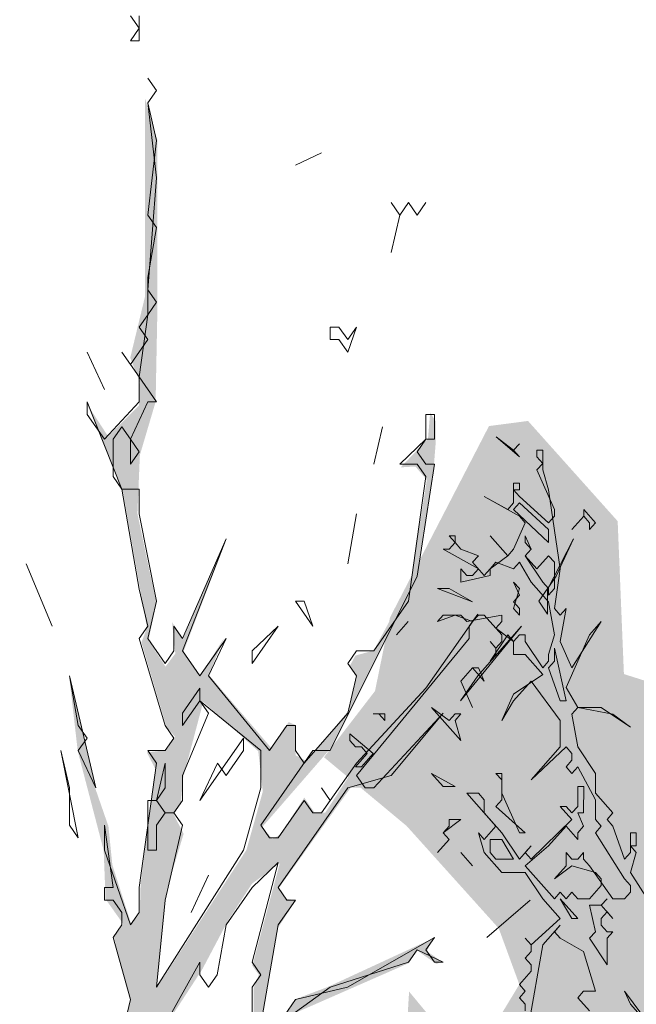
# Model space of a CAD drawing. Header units: metres. Extents: x -111 to -1, y -8 to 26.
# Tile 177 of 209: x -10.32 to -9.12, y 3.79 to 5.7. Entities that reach past the tile are written whole.
import ezdxf

# ---------------------------------------------------------------- set-up
doc = ezdxf.new("R2010")
doc.units = ezdxf.units.M
doc.header["$MEASUREMENT"] = 0
doc.layers.add('60 Pflanzen außen', color=7, linetype='Continuous')
doc.layers.add('94 Genehmigungsplanung Bemaßung', color=7, linetype='Continuous')
doc.styles.add('ERSTELLTER_STIL_2', font='arial.ttf')
doc.dimstyles.new('ERSTELLTER_STIL__1', dxfattribs={"dimtxt": 0.25, "dimasz": 0.19, "dimexe": 0.18, "dimexo": 0.1, "dimgap": 0, "dimtad": 1, "dimtih": 1, "dimtoh": 1, "dimzin": 0, "dimdsep": 46, "dimtxsty": 'ERSTELLTER_STIL_2', "dimblk": 'ARROWHEAD_6', "dimblk1": 'ARROWHEAD_6', "dimblk2": 'ARROWHEAD_6', "dimcen": 0.09, "dimclrd": 7, "dimclre": 7, "dimclrt": 7, "dimazin": 0, "dimtfac": 1, "dimtdec": 4, "dimtmove": 0, "dimatfit": 3, "dimfxl": 1, "dimtolj": 1, "dimtzin": 0, "dimarcsym": 0})

# ---------------------------------------------------------------- blocks, each defined once
blk = doc.blocks.new('Laubbäume 27[5]_1', base_point=(-10.1098, -0.2738))
at = {"layer": '60 Pflanzen außen', "linetype": 'Continuous', "lineweight": 0, "true_color": 0xffffff}
h = blk.add_hatch(color=7, dxfattribs=at)
h.paths.add_polyline_path([(-9.0295, 1.6462), (-9.0348, 1.6826), (-9.4713, 1.5329), (-9.5345, 1.5248), (-9.6817, 1.4763), (-9.6949, 1.5087), (-9.4819, 1.6786), (-9.445, 1.7231), (-9.3241, 1.7676), (-9.2767, 1.8323), (-9.1347, 1.9051), (-9.1268, 1.9496), (-9.2715, 1.8687), (-9.3556, 1.7838), (-9.4266, 1.7716), (-9.5266, 1.6786), (-9.6594, 1.6037), (-9.8053, 1.3792), (-10.0393, 1.2499), (-10.0823, 1.3463), (-10.0762, 1.4197), (-10.1393, 1.5896), (-10.1104, 1.6422), (-9.992, 1.6422), (-9.829, 1.6786), (-9.7659, 1.6867), (-9.6764, 1.711), (-9.7869, 1.7474), (-9.8658, 1.6908), (-10.0078, 1.6908), (-10.1367, 1.6584), (-10.2366, 1.7636), (-10.2313, 1.8526), (-10.1471, 1.889), (-10.1077, 2.0225), (-10.0814, 2.0508), (-9.9289, 1.9375), (-9.8737, 1.9295), (-9.8684, 1.9659), (-9.9289, 1.9659), (-10.0262, 2.0306), (-10.0472, 2.0953), (-9.9157, 2.1924), (-9.8026, 2.2207), (-9.7053, 2.33), (-9.7145, 2.3684), (-9.7842, 2.2612), (-9.892, 2.241), (-10.0656, 2.1277), (-10.1682, 2.1277), (-10.1857, 2.1616), (-10.1382, 2.2348), (-9.8364, 2.4176), (-9.7114, 2.4446), (-9.5777, 2.7649), (-9.4024, 2.8694), (-9.3104, 2.8963), (-9.4156, 2.8963), (-9.5909, 2.7783), (-9.7246, 2.4648), (-9.7618, 2.4615), (-9.7772, 2.4918), (-10.0906, 2.2963), (-10.1521, 2.2328), (-10.1661, 2.2543), (-10.0646, 2.4104), (-9.8847, 2.5899), (-9.8484, 2.5938), (-9.7275, 2.6951), (-9.672, 2.7358), (-9.813, 2.6667), (-9.8314, 2.6911), (-9.7927, 2.7398), (-9.6993, 2.8171), (-9.8121, 2.7466), (-9.8896, 2.6531), (-9.9283, 2.6884), (-10.0314, 2.6897), (-10.0287, 2.6708), (-9.9873, 2.664), (-9.9451, 2.6829), (-9.9213, 2.6464), (-9.9479, 2.6269), (-10.0697, 2.5294), (-10.1191, 2.5294), (-10.1369, 2.5508), (-10.1343, 2.5684), (-10.1039, 2.6152), (-10.1153, 2.6464), (-10.0849, 2.6933), (-10.1191, 2.746), (-10.1368, 2.8123), (-10.0387, 2.9277), (-9.9809, 2.909), (-9.9108, 2.9371), (-9.8987, 2.909), (-9.9048, 2.8902), (-9.8713, 2.8926), (-9.8971, 2.9581), (-9.9824, 2.9324), (-10.0189, 2.9886), (-9.9702, 3.1056), (-9.6818, 3.3175), (-9.6156, 3.4193), (-9.5897, 3.4193), (-9.6019, 3.4334), (-9.576, 3.4708), (-9.4771, 3.4896), (-9.3616, 3.5858), (-9.3705, 3.5996), (-9.3492, 3.6745), (-9.337, 3.7541), (-9.3614, 3.7588), (-9.372, 3.6768), (-9.3918, 3.5645), (-9.4908, 3.513), (-9.5151, 3.5106), (-9.5258, 3.4989), (-9.5456, 3.513), (-9.649, 3.4217), (-9.6643, 3.4521), (-9.6841, 3.3655), (-9.9702, 3.1314), (-10.0204, 3.1033), (-10.0356, 3.0986), (-10.0527, 3.1256), (-9.8739, 3.2665), (-9.851, 3.295), (-9.8493, 3.3194), (-10.0237, 3.1568), (-10.0351, 3.1744), (-10.0351, 3.2272), (-9.9347, 3.3668), (-9.8856, 3.601), (-9.8482, 3.6586), (-9.8693, 3.6776), (-9.783, 3.7765), (-9.5637, 3.8727), (-9.547, 3.8971), (-9.51, 3.8713), (-9.4985, 3.8754), (-9.5285, 3.8957), (-9.5153, 3.9214), (-9.7205, 3.8266), (-9.7834, 3.8029), (-9.8323, 3.7277), (-9.8491, 3.7562), (-9.8169, 3.9411), (-9.7821, 3.9946), (-9.8006, 3.9973), (-9.8155, 4.0177), (-9.6759, 4.2128), (-9.6252, 4.2128), (-9.4997, 4.3611), (-9.6557, 4.2187), (-9.6607, 4.2362), (-9.4476, 4.4957), (-9.44, 4.525), (-9.5339, 4.406), (-9.662, 4.2616), (-9.7254, 4.164), (-9.7457, 4.164), (-9.766, 4.1933), (-9.8129, 4.1211), (-9.8281, 4.1133), (-9.8472, 4.1367), (-9.7114, 4.2928), (-9.5855, 4.5489), (-9.5676, 4.5598), (-9.5517, 4.6021), (-9.5147, 4.8378), (-9.5115, 4.8785), (-9.5115, 4.9224), (-9.5221, 4.9386), (-9.5263, 4.8882), (-9.5792, 4.8329), (-9.5506, 4.8346), (-9.5285, 4.8085), (-9.5602, 4.6102), (-9.6315, 4.4782), (-9.667, 4.4684), (-9.6785, 4.4469), (-9.6658, 4.4294), (-9.681, 4.3611), (-9.7609, 4.2636), (-9.7825, 4.2753), (-9.7825, 4.3338), (-9.7964, 4.3396), (-9.8294, 4.2889), (-9.9511, 4.4314), (-9.9219, 4.5016), (-9.9676, 4.4294), (-10.0006, 4.4743), (-9.9156, 4.6967), (-10.0006, 4.5016), (-10.0221, 4.5328), (-10.0158, 4.4723), (-10.0348, 4.447), (-10.0678, 4.4977), (-10.0526, 4.5699), (-10.0893, 4.7435), (-10.0875, 4.7841), (-10.0845, 4.8567), (-10.054, 4.9597), (-10.0505, 5.1397), (-10.0505, 5.2779), (-10.0505, 5.4667), (-10.0746, 5.5476), (-10.0746, 5.3217), (-10.0746, 5.1633), (-10.1031, 5.0453), (-10.0845, 4.9972), (-10.086, 4.9527), (-10.1461, 4.893), (-10.1864, 4.955), (-10.1165, 4.7818), (-10.0708, 4.5219), (-10.0815, 4.4938), (-10.0328, 4.3299), (-10.0161, 4.3112), (-10.0328, 4.2854), (-10.0709, 4.2807), (-10.0541, 4.248), (-10.0831, 4.0256), (-10.0846, 3.9694), (-10.1013, 3.9483), (-10.1378, 4.063), (-10.1454, 4.1379), (-10.1698, 4.2082), (-10.2215, 4.4283), (-10.2048, 4.2831), (-10.1546, 4.0911), (-10.1515, 4.0115), (-10.1515, 3.9975), (-10.1165, 3.9483), (-10.1348, 3.9225), (-10.1029, 3.7985), (-10.1196, 3.7282), (-10.1029, 3.5339), (-10.1698, 3.4566), (-10.2033, 3.4168), (-10.2703, 3.4379), (-10.287, 3.4707), (-10.1516, 3.6533), (-10.1546, 3.7329), (-10.1729, 3.7282), (-10.1911, 3.6252), (-10.2353, 3.6931), (-10.2216, 3.5854), (-10.3007, 3.4988), (-10.4361, 3.7072), (-10.4544, 3.7493), (-10.4949, 3.9219), (-10.5407, 4.0683), (-10.5407, 4.1306), (-10.5407, 4.1807), (-10.5248, 4.2593), (-10.5204, 4.3013), (-10.5204, 4.4016), (-10.5363, 4.4056), (-10.5548, 4.1617), (-10.553, 4.1184), (-10.5111, 3.8937), (-10.5016, 3.8477), (-10.4072, 3.5831), (-10.4164, 3.5526), (-10.494, 3.6884), (-10.5837, 3.9039), (-10.6568, 4.0162), (-10.6697, 3.9753), (-10.5533, 3.7962), (-10.5381, 3.7329), (-10.5503, 3.7142), (-10.5069, 3.6849), (-10.4559, 3.6065), (-10.4073, 3.4169), (-10.4194, 3.3911), (-10.354, 3.2249), (-10.3332, 3.1047), (-10.3681, 3.051), (-10.3542, 3.0296), (-10.5038, 2.7467), (-10.5799, 2.8637), (-10.5469, 2.9067), (-10.4785, 2.9067), (-10.4594, 2.9398), (-10.5622, 3.0062), (-10.5748, 3.0276), (-10.5761, 2.9652), (-10.5888, 2.9398), (-10.623, 3.012), (-10.623, 3.0803), (-10.448, 3.2949), (-10.5862, 3.172), (-10.6281, 3.1232), (-10.727, 3.2754), (-10.7238, 3.2901), (-10.7764, 3.371), (-10.76, 3.3886), (-10.7917, 3.3906), (-10.9641, 3.6988), (-10.9451, 3.8237), (-10.9134, 3.9115), (-10.8918, 4.0169), (-10.9083, 3.9973), (-10.9324, 3.8764), (-10.9768, 3.851), (-11.0097, 3.9232), (-10.9945, 4.0032), (-10.9463, 4.1066), (-10.9121, 4.1593), (-10.8804, 4.1612), (-10.9121, 4.251), (-10.9057, 4.2959), (-10.9463, 4.2334), (-10.9349, 4.2139), (-10.9603, 4.1183), (-10.9808, 4.0922), (-10.9976, 4.0243), (-11.0151, 3.988), (-11.0782, 4.0852), (-11.0736, 4.1437), (-11.1786, 4.3052), (-11.1954, 4.3848), (-11.2045, 4.3778), (-11.2014, 4.345), (-11.2167, 4.2046), (-11.2258, 4.1929), (-11.1786, 4.0875), (-11.1786, 4.043), (-11.1962, 4.0208), (-11.2395, 4.0875), (-11.3156, 4.1437), (-11.2821, 4.0852), (-11.114, 3.9271), (-11.0295, 3.7972), (-11.0448, 3.7738), (-10.9793, 3.6731), (-10.958, 3.5537), (-10.9596, 3.5326), (-10.9793, 3.5022), (-11.1285, 3.7316), (-11.1452, 3.7316), (-11.063, 3.5818), (-10.8446, 3.2704), (-10.7551, 3.0254), (-10.7388, 3.0043), (-10.7642, 2.9832), (-10.7937, 2.9848), (-10.8233, 3.0076), (-10.8096, 2.9799), (-10.6712, 2.8807), (-10.6405, 2.8125), (-10.6395, 2.7848), (-10.6564, 2.7702), (-10.9819, 2.8678), (-11.0256, 2.8969), (-11.0728, 2.9391), (-11.1276, 2.911), (-10.8521, 2.7986), (-10.8461, 2.7658), (-10.7715, 2.7798), (-10.7547, 2.7634), (-10.7426, 2.7845), (-10.6102, 2.7423), (-10.5904, 2.7142), (-10.5904, 2.6581), (-10.6109, 2.6358), (-10.5493, 2.541), (-10.5372, 2.4099), (-10.452, 2.1828), (-10.452, 2.0821), (-10.4702, 2.068), (-10.7731, 2.0938), (-10.7731, 2.1126), (-10.7731, 2.1734), (-10.7974, 2.1828), (-10.7974, 2.1102), (-10.8134, 2.0795), (-10.8452, 2.0845), (-10.7952, 2.0076), (-10.8076, 1.994), (-10.5948, 1.7975), (-10.473, 1.7196), (-10.4576, 1.6937), (-10.4576, 1.6293), (-10.4415, 1.6541), (-10.4205, 1.6547), (-10.407, 1.6338), (-10.407, 1.5853), (-10.4164, 1.5714), (-10.4073, 1.5461), (-10.3397, 1.4421), (-10.3356, 1.3929), (-10.3038, 1.344), (-10.383, 1.2457), (-10.4221, 1.2464), (-10.4517, 1.292), (-10.4068, 1.3612), (-10.4068, 1.4642), (-10.4583, 1.3022), (-10.5826, 1.4934), (-10.6047, 1.4899), (-10.5202, 1.36), (-10.4548, 1.2195), (-10.4548, 1.1961), (-10.47, 1.1773), (-10.7089, 1.4372), (-10.54, 1.2125), (-10.5568, 1.1984), (-10.6892, 1.2429), (-10.8915, 1.4326), (-10.995, 1.5169), (-11.1274, 1.7768), (-11.2065, 1.943), (-11.2963, 2.0086), (-11.03, 1.5614), (-11.0437, 1.5356), (-11.1335, 1.5871), (-10.8282, 1.3657), (-10.8094, 1.3393), (-10.8259, 1.3184), (-10.7917, 1.3179), (-10.7401, 1.2451), (-10.4702, 1.1554), (-10.3968, 1.0425), (-10.3874, 1.0517), (-10.336, 0.9313), (-10.336, 0.8842), (-10.3391, 0.8616), (-10.3317, 0.8099), (-10.3214, 0.6138), (-10.338, 0.5424), (-10.3568, 0.2353), (-10.3391, 0.208), (-10.3728, -0.1778), (-10.3728, -0.2737), (-10.3593, -0.2502), (-10.322, -0.2502), (-10.3043, -0.2709), (-10.2713, -0.2272), (-10.2373, -0.2272), (-10.2214, -0.2516), (-10.204, -0.2248), (-10.1545, -0.2483), (-10.2237, 0.4934), (-10.1679, 0.907), (-10.1235, 1.0201), (-10.074, 1.0962), (-10.004, 1.1707), (-9.9552, 1.177), (-9.6212, 1.4439), (-9.4898, 1.5046)])
h.paths.add_polyline_path([(-9.8133, 4.0667), (-9.8666, 3.8677), (-9.8539, 3.8501), (-9.8641, 3.8247), (-9.8641, 3.7545), (-9.8996, 3.6999), (-9.8996, 3.6277), (-9.9491, 3.6277), (-10.0163, 3.6218), (-10.034, 3.6628), (-10.034, 3.7526), (-9.9636, 3.8608), (-9.9135, 3.9555), (-9.8672, 4.0267)], flags=0)
h.paths.add_polyline_path([(-9.878, 4.092), (-10.0524, 3.8238), (-10.0327, 4.014), (-9.9997, 4.1233), (-10.0188, 4.1603), (-10.0048, 4.1857), (-10.001, 4.2306), (-9.9617, 4.3789), (-9.8551, 4.2832), (-9.8463, 4.2052)], flags=0)
h.paths.add_polyline_path([(-9.8494, 2.6166), (-9.8845, 2.5918), (-9.8862, 2.591), (-10.0151, 2.4806), (-10.0323, 2.4972), (-9.9839, 2.5715), (-9.9245, 2.6393), (-9.8706, 2.6393)], flags=0)
h.paths.add_polyline_path([(-9.9712, 3.5572), (-10.037, 3.2847), (-10.0662, 3.2285), (-10.0699, 3.1471), (-10.0845, 3.1471), (-10.0881, 3.1976), (-10.1155, 3.2229), (-10.0169, 3.532)], flags=0)
h.paths.add_polyline_path([(-10.0886, 2.3958), (-10.1114, 2.4029), (-10.186, 2.2881), (-10.183, 2.3397), (-10.1343, 2.4895), (-10.0643, 2.4754)], flags=0)
h.paths.add_polyline_path([(-10.1297, 2.0868), (-10.1373, 2.0517), (-10.2013, 1.9182), (-10.2134, 2.0166), (-10.183, 2.1125)], flags=0)
h.paths.add_polyline_path([(-10.1712, 3.1258), (-10.1852, 3.1075), (-10.223, 3.1023), (-10.2706, 3.0781), (-10.2706, 3.1017), (-10.2867, 3.1265), (-10.2548, 3.1964), (-10.2378, 3.1801), (-10.1877, 3.3186)], flags=0)
h.paths.add_polyline_path([(-10.1975, 2.9816), (-10.2176, 2.8946), (-10.2623, 2.9634), (-10.2157, 3.0659), (-10.2066, 3.0266), (-10.2212, 3.0097)], flags=0)
h.paths.add_polyline_path([(-10.2372, 3.3484), (-10.2219, 3.3173), (-10.2586, 3.3107), (-10.3057, 3.2468), (-10.321, 3.179), (-10.321, 3.2261), (-10.3711, 3.3437), (-10.3564, 3.3616), (-10.3564, 3.4152), (-10.3723, 3.4397), (-10.39, 3.5789), (-10.3191, 3.4905), (-10.2867, 3.4396), (-10.2699, 3.4138), (-10.2213, 3.3691)], flags=0)
h.paths.add_polyline_path([(-10.4208, 1.7048), (-10.5045, 1.8032), (-10.627, 1.8512), (-10.6689, 1.9156), (-10.7739, 1.9952), (-10.7769, 2.0631), (-10.5828, 2.061), (-10.4505, 2.0212), (-10.3683, 1.8948), (-10.3835, 1.8714), (-10.3208, 1.7122), (-10.3208, 1.4872)], flags=0)
h.paths.add_polyline_path([(-10.3208, 3.0275), (-10.3391, 2.8615), (-10.3523, 2.831), (-10.323, 2.7678), (-10.3751, 2.7599), (-10.3854, 2.7373), (-10.4037, 2.7587), (-10.4213, 2.7633), (-10.4199, 2.8107), (-10.3887, 2.8587), (-10.3744, 2.8423), (-10.3575, 2.8389), (-10.3472, 2.8762), (-10.3689, 2.9095), (-10.3714, 2.9292), (-10.356, 2.9586)], flags=0)
h.paths.add_polyline_path([(-10.3384, 2.5686), (-10.3567, 2.5429), (-10.3354, 2.5242), (-10.3354, 2.4492), (-10.3772, 2.3849), (-10.3567, 2.3532), (-10.3354, 2.2104), (-10.3552, 2.18), (-10.3689, 2.2128), (-10.3886, 2.1847), (-10.3537, 2.1051), (-10.3719, 2.0887), (-10.4875, 2.4961), (-10.4738, 2.5288), (-10.4982, 2.6202), (-10.4693, 2.7302), (-10.3338, 2.6389)], flags=0)
h.paths.add_polyline_path([(-10.5559, 2.933), (-10.5565, 2.9556), (-10.5399, 2.9847), (-10.4892, 2.933)], flags=0)
h.paths.add_polyline_path([(-10.6921, 3.0065), (-10.7611, 3.1262), (-10.7413, 3.1262), (-10.7251, 3.151), (-10.7787, 3.1996), (-10.8733, 3.4841), (-10.7596, 3.2482), (-10.7082, 3.151), (-10.706, 3.1206), (-10.7222, 3.1002), (-10.6583, 3.0314), (-10.6584, 2.9117)], flags=0)
h.paths.add_polyline_path([(-10.9802, 3.7565), (-10.9929, 3.7592), (-10.9942, 3.7807), (-11.1102, 3.9592), (-11.1945, 4.1612), (-11.1742, 4.2821), (-11.0906, 4.1046), (-11.0804, 4.0656), (-11.0309, 3.9973), (-11.0273, 3.9493)], flags=0)
at = {"layer": '60 Pflanzen außen', "color": 8, "linetype": 'Continuous', "lineweight": 18}
for p, q in [((-10.1026, 5.7074), (-10.0858, 5.6833)), ((-10.0858, 5.6592), (-10.0858, 5.7074)), ((-10.0858, 5.6833), (-10.1026, 5.6592)), ((-10.1026, 5.6592), (-10.0858, 5.6592)), ((-10.0521, 5.5627), (-10.069, 5.5868)), ((-10.069, 5.5868), (-10.0521, 5.5627)), ((-10.069, 5.5386), (-10.0521, 5.5627)), ((-10.0521, 5.5627), (-10.069, 5.5386)), ((-10.069, 5.5386), (-10.0522, 5.4662)), ((-10.0522, 5.3939), (-10.069, 5.5386)), ((-10.0522, 5.4662), (-10.069, 5.3215)), ((-9.7323, 5.4421), (-9.7828, 5.418)), ((-9.7828, 5.418), (-9.7323, 5.4421)), ((-10.069, 5.1768), (-10.0522, 5.3939)), ((-9.5808, 5.3215), (-9.5977, 5.3456)), ((-9.5977, 5.3456), (-9.5808, 5.3215)), ((-9.564, 5.3456), (-9.5808, 5.3215)), ((-9.5808, 5.3215), (-9.564, 5.3456)), ((-9.564, 5.3456), (-9.5472, 5.3215)), ((-9.5472, 5.3215), (-9.564, 5.3456)), ((-9.5472, 5.3215), (-9.5303, 5.3456)), ((-9.5303, 5.3456), (-9.5472, 5.3215)), ((-10.069, 5.3215), (-10.0522, 5.2974)), ((-9.5808, 5.3215), (-9.5977, 5.2491)), ((-9.5977, 5.2491), (-9.5808, 5.3215)), ((-10.0522, 5.2974), (-10.069, 5.2009)), ((-10.069, 5.2009), (-10.069, 5.1286)), ((-10.0522, 5.1527), (-10.069, 5.1768)), ((-10.069, 5.1286), (-10.0522, 5.1527)), ((-10.069, 5.1286), (-10.0859, 5.1045)), ((-10.0859, 5.008), (-10.069, 5.1286)), ((-10.0859, 5.1045), (-10.069, 5.0803)), ((-9.6987, 5.1044), (-9.7155, 5.1044)), ((-9.7155, 5.1044), (-9.7155, 5.0803)), ((-9.6819, 5.0803), (-9.6987, 5.1044)), ((-9.6819, 5.0562), (-9.665, 5.1044)), ((-9.665, 5.1044), (-9.6819, 5.0803)), ((-10.069, 5.0803), (-10.1027, 5.0321)), ((-9.7155, 5.0803), (-9.6987, 5.0803)), ((-9.6987, 5.0803), (-9.6819, 5.0562)), ((-10.1869, 5.0562), (-10.1532, 4.9839)), ((-10.1532, 4.9839), (-10.1869, 5.0562)), ((-10.1027, 5.0321), (-10.1195, 5.0562)), ((-10.1195, 5.0562), (-10.0859, 5.008)), ((-10.0859, 5.008), (-10.0859, 4.9598)), ((-10.0522, 4.9598), (-10.0859, 5.008)), ((-10.1869, 4.9356), (-10.1869, 4.9598)), ((-10.1869, 4.9598), (-10.1196, 4.7909)), ((-10.0859, 4.9598), (-10.1532, 4.8874)), ((-10.1027, 4.8874), (-10.069, 4.9598)), ((-10.069, 4.9598), (-10.0522, 4.9598)), ((-10.1532, 4.8874), (-10.1869, 4.9356)), ((-9.5135, 4.9356), (-9.5304, 4.9356)), ((-9.5304, 4.9356), (-9.5304, 4.8873)), ((-9.5136, 4.8873), (-9.5135, 4.9356)), ((-10.1364, 4.8874), (-10.1195, 4.9115)), ((-10.1195, 4.9115), (-10.1027, 4.8874)), ((-9.6145, 4.9115), (-9.6314, 4.8391)), ((-9.6314, 4.8391), (-9.6145, 4.9115)), ((-10.1364, 4.8151), (-10.1364, 4.8874)), ((-10.1027, 4.8874), (-10.1027, 4.8392)), ((-10.0859, 4.8633), (-10.1027, 4.8874)), ((-9.5304, 4.8873), (-9.5809, 4.8391)), ((-9.5472, 4.8632), (-9.5304, 4.8873)), ((-9.5304, 4.8873), (-9.5136, 4.8873)), ((-10.1027, 4.8392), (-10.0859, 4.8633)), ((-9.5304, 4.8391), (-9.5472, 4.8632)), ((-9.5809, 4.8391), (-9.5472, 4.8391)), ((-9.5472, 4.6221), (-9.5136, 4.8391)), ((-9.5472, 4.8391), (-9.5304, 4.815)), ((-9.5136, 4.8391), (-9.5304, 4.8391)), ((-10.1196, 4.7909), (-10.1364, 4.8151)), ((-9.5304, 4.815), (-9.5641, 4.5738)), ((-10.1196, 4.7909), (-10.0859, 4.5968)), ((-10.0859, 4.7909), (-10.1196, 4.7909)), ((-10.0859, 4.7427), (-10.0859, 4.7909)), ((-10.0522, 4.5739), (-10.0859, 4.7427)), ((-9.6651, 4.7427), (-9.6819, 4.6462)), ((-9.6819, 4.6462), (-9.6651, 4.7427)), ((-10.0018, 4.4774), (-9.9176, 4.6944)), ((-9.9176, 4.6944), (-10.0017, 4.5015)), ((-9.2948, 4.5967), (-9.2442, 4.6944)), ((-9.2442, 4.6944), (-9.2779, 4.622)), ((-10.3047, 4.6462), (-10.2542, 4.5256)), ((-10.2542, 4.5256), (-10.3047, 4.6462)), ((-9.7156, 4.2844), (-9.5472, 4.6221)), ((-9.2779, 4.622), (-9.3116, 4.5738)), ((-10.0859, 4.5968), (-10.0691, 4.5256)), ((-9.2948, 4.5485), (-9.2948, 4.5967)), ((-10.0691, 4.5015), (-10.0522, 4.5739)), ((-9.7661, 4.5738), (-9.7829, 4.5738)), ((-9.7829, 4.5738), (-9.7493, 4.5256)), ((-9.7493, 4.5256), (-9.7661, 4.5738)), ((-9.5641, 4.5738), (-9.6314, 4.4774)), ((-9.3116, 4.5738), (-9.2948, 4.5485)), ((-9.4294, 4.5485), (-9.5304, 4.405)), ((-9.4463, 4.5256), (-9.4294, 4.5485)), ((-10.0691, 4.5256), (-10.0859, 4.5015)), ((-10.0017, 4.5015), (-10.0186, 4.5256)), ((-10.0186, 4.5256), (-10.0186, 4.4774)), ((-9.8671, 4.4533), (-9.8166, 4.5256)), ((-9.8166, 4.5256), (-9.8671, 4.4774)), ((-9.4631, 4.3809), (-9.3453, 4.5256)), ((-9.4463, 4.5015), (-9.4463, 4.5256)), ((-9.3453, 4.5256), (-9.4294, 4.4291)), ((-10.0859, 4.5015), (-10.0354, 4.3327)), ((-10.0354, 4.4533), (-10.0691, 4.5015)), ((-9.9176, 4.5015), (-9.9681, 4.4291)), ((-9.9513, 4.4291), (-9.9176, 4.5015)), ((-9.6651, 4.2362), (-9.4463, 4.5015)), ((-10.0186, 4.4774), (-10.0354, 4.4533)), ((-9.9681, 4.4291), (-10.0018, 4.4774)), ((-9.8671, 4.4774), (-9.8671, 4.4533)), ((-9.6651, 4.4774), (-9.6819, 4.4532)), ((-9.6314, 4.4774), (-9.6651, 4.4774)), ((-9.6819, 4.4532), (-9.6651, 4.4291)), ((-10.1701, 4.2121), (-10.2206, 4.4292)), ((-10.2206, 4.4292), (-10.2038, 4.3327)), ((-9.8334, 4.2844), (-9.9513, 4.4291)), ((-9.6651, 4.4291), (-9.6819, 4.3568)), ((-9.4294, 4.4291), (-9.4631, 4.3809)), ((-9.9681, 4.405), (-10.0018, 4.3568)), ((-9.9681, 4.3809), (-9.9681, 4.405)), ((-9.5304, 4.405), (-9.6651, 4.2603)), ((-10.0018, 4.3327), (-9.9681, 4.3809)), ((-9.9681, 4.3809), (-9.9513, 4.3568)), ((-9.8503, 4.2844), (-9.9681, 4.3809)), ((-9.9513, 4.3568), (-10.0018, 4.2362)), ((-10.0018, 4.3568), (-10.0018, 4.3327)), ((-9.6819, 4.3568), (-9.7661, 4.2603)), ((-9.4968, 4.3567), (-9.6314, 4.2121)), ((-9.5978, 4.2362), (-9.4968, 4.3567)), ((-10.2038, 4.3327), (-10.1869, 4.3086)), ((-10.0354, 4.3327), (-10.0186, 4.3086)), ((-9.7998, 4.3327), (-9.8334, 4.2844)), ((-9.7829, 4.3327), (-9.7998, 4.3327)), ((-9.7829, 4.2844), (-9.7829, 4.3327)), ((-10.1869, 4.3086), (-10.2038, 4.2845)), ((-10.0186, 4.3086), (-10.0354, 4.2844)), ((-9.9681, 4.188), (-9.8839, 4.3086)), ((-9.8839, 4.3086), (-9.8839, 4.2844)), ((-10.2038, 4.1156), (-10.2374, 4.2845)), ((-10.2374, 4.2845), (-10.2206, 4.2121)), ((-10.2038, 4.2845), (-10.1701, 4.2121)), ((-10.0354, 4.2844), (-10.0691, 4.2845)), ((-10.0691, 4.2845), (-10.0523, 4.2603)), ((-9.8839, 4.2844), (-9.9176, 4.2362)), ((-9.8503, 4.1397), (-9.7493, 4.2844)), ((-9.8503, 4.2121), (-9.8503, 4.2844)), ((-9.7661, 4.2603), (-9.7829, 4.2844)), ((-9.7493, 4.2844), (-9.7156, 4.2844)), ((-10.0523, 4.2603), (-10.086, 4.0192)), ((-10.0354, 4.2603), (-10.0523, 4.188)), ((-10.0354, 4.2121), (-10.0354, 4.2603)), ((-9.9344, 4.2603), (-9.9681, 4.188)), ((-9.9176, 4.2362), (-9.9344, 4.2603)), ((-9.6651, 4.2603), (-9.7156, 4.1879)), ((-10.0018, 4.2362), (-10.0018, 4.188)), ((-9.6819, 4.2121), (-9.5978, 4.2362)), ((-9.6483, 4.2121), (-9.6651, 4.2362)), ((-10.2206, 4.2121), (-10.2206, 4.1398)), ((-10.0523, 4.188), (-10.0354, 4.2121)), ((-9.884, 4.0915), (-9.8503, 4.2121)), ((-9.8166, 4.0191), (-9.6819, 4.2121)), ((-9.7156, 4.1879), (-9.7324, 4.2121)), ((-9.7324, 4.2121), (-9.7156, 4.1879)), ((-9.6314, 4.2121), (-9.6483, 4.2121)), ((-10.0523, 4.188), (-10.0691, 4.188)), ((-10.0691, 4.188), (-10.0691, 4.0915)), ((-10.0354, 4.1639), (-10.0523, 4.188)), ((-10.0018, 4.188), (-10.0186, 4.1639)), ((-9.7661, 4.1879), (-9.8166, 4.1156)), ((-9.7493, 4.1638), (-9.7661, 4.1879)), ((-9.7156, 4.1879), (-9.7325, 4.1638)), ((-10.0523, 4.1397), (-10.0354, 4.1639)), ((-10.0186, 4.1639), (-10.0354, 4.1639)), ((-10.0354, 4.1639), (-10.0186, 4.1639)), ((-10.0186, 4.1639), (-10.0018, 4.1397)), ((-9.7325, 4.1638), (-9.7493, 4.1638)), ((-10.2206, 4.1398), (-10.2038, 4.1156)), ((-10.1533, 4.0915), (-10.1533, 4.1398)), ((-10.1533, 4.1398), (-10.1365, 4.0192)), ((-10.0523, 4.0915), (-10.0523, 4.1397)), ((-10.0018, 4.1397), (-10.0355, 3.995)), ((-9.8335, 4.1156), (-9.8503, 4.1397)), ((-9.8166, 4.1156), (-9.8335, 4.1156)), ((-10.1028, 3.9468), (-10.1533, 4.0915)), ((-10.0691, 4.0915), (-10.0523, 4.0915)), ((-10.0523, 3.8262), (-9.884, 4.0915)), ((-9.8671, 3.8744), (-9.8166, 4.0674)), ((-9.8166, 4.0674), (-9.8671, 4.0191)), ((-9.9513, 4.0433), (-9.985, 3.9709)), ((-9.985, 3.9709), (-9.9513, 4.0433)), ((-10.1365, 4.0192), (-10.1533, 4.0192)), ((-10.1533, 4.0192), (-10.1533, 3.995)), ((-10.086, 4.0192), (-10.086, 3.9709)), ((-9.8671, 4.0191), (-9.9176, 3.9468)), ((-9.7998, 3.995), (-9.8166, 4.0191)), ((-10.1533, 3.995), (-10.1365, 3.995)), ((-10.1365, 3.995), (-10.1196, 3.9709)), ((-10.0355, 3.995), (-10.0523, 3.8262)), ((-9.8166, 3.9468), (-9.783, 3.995)), ((-9.783, 3.995), (-9.7998, 3.995)), ((-9.3285, 3.995), (-9.4126, 3.9226)), ((-9.4126, 3.9226), (-9.3285, 3.995)), ((-10.1196, 3.9709), (-10.1196, 3.9468)), ((-10.086, 3.9709), (-10.1028, 3.9468)), ((-10.1196, 3.9468), (-10.1365, 3.9227)), ((-9.9176, 3.9468), (-9.9345, 3.8503)), ((-9.8503, 3.7538), (-9.8166, 3.9468)), ((-10.1365, 3.9227), (-10.1028, 3.8021)), ((-9.5136, 3.9226), (-9.682, 3.8262)), ((-9.5305, 3.8985), (-9.5136, 3.9226)), ((-9.5641, 3.8744), (-9.5473, 3.8985)), ((-9.5473, 3.8985), (-9.4968, 3.8744)), ((-9.5137, 3.8744), (-9.5305, 3.8985)), ((-9.9681, 3.8744), (-10.0355, 3.7539)), ((-9.9681, 3.8503), (-9.9681, 3.8744)), ((-9.8503, 3.8503), (-9.8671, 3.8744)), ((-9.7157, 3.8262), (-9.5641, 3.8744)), ((-9.4968, 3.8744), (-9.5137, 3.8744)), ((-9.9513, 3.8262), (-9.9681, 3.8503)), ((-9.9345, 3.8503), (-9.9513, 3.8262)), ((-9.8671, 3.8262), (-9.8503, 3.8503)), ((-9.8672, 3.7538), (-9.8671, 3.8262)), ((-9.783, 3.7779), (-9.7157, 3.8262)), ((-9.682, 3.8262), (-9.783, 3.8021)), ((-10.1028, 3.8021), (-10.1197, 3.7297)), ((-9.783, 3.8021), (-9.8335, 3.7297))]:
    blk.add_line(p, q, dxfattribs=at)
blk = doc.blocks.new('Laubbäume 27[6]_1', base_point=(-8.3502, -0.2668))
at = {"layer": '60 Pflanzen außen', "linetype": 'Continuous', "lineweight": 0, "true_color": 0xffffff}
blk.add_hatch(color=7, dxfattribs=at).paths.add_polyline_path([(-6.6475, 2.5065), (-6.8906, 2.5734), (-6.9676, 2.7181), (-7.1273, 2.91), (-7.1854, 2.995), (-7.1443, 3.0471), (-7.0934, 3.006), (-6.9603, 2.9292), (-6.97, 2.8195), (-6.8877, 2.7456), (-6.8078, 2.8469), (-6.5923, 2.8497), (-6.5705, 3.0827), (-6.5801, 3.2471), (-6.5341, 3.3623), (-6.6067, 3.5213), (-6.7472, 3.6063), (-6.7956, 3.5788), (-6.815, 3.524), (-6.9063, 3.4876), (-6.9312, 3.6255), (-6.8634, 3.6775), (-6.7786, 3.8173), (-6.9795, 3.9483), (-6.9359, 4.1436), (-7.1587, 4.2395), (-7.2472, 4.3596), (-7.1661, 4.5142), (-7.2428, 4.8339), (-7.3857, 4.9445), (-7.4921, 4.9878), (-7.4929, 5.0797), (-7.5528, 5.2101), (-7.6311, 5.1785), (-7.7346, 5.2548), (-7.6859, 5.3589), (-7.6495, 5.5048), (-7.6591, 5.6825), (-7.7985, 5.6923), (-8.0234, 5.6709), (-8.1907, 5.6365), (-8.4362, 5.5182), (-8.4696, 5.3898), (-8.6556, 5.3569), (-8.6725, 5.3004), (-8.5655, 5.199), (-8.6963, 5.1365), (-8.7892, 5.1201), (-8.7922, 5.0543), (-8.8841, 5.0148), (-9.0304, 4.7648), (-9.0014, 4.5839), (-8.9288, 4.4721), (-8.9026, 4.3602), (-9.0217, 4.3931), (-9.1467, 4.4326), (-9.1588, 4.7287), (-9.3325, 4.9228), (-9.4081, 4.9129), (-9.5999, 4.5421), (-9.6289, 4.3998), (-9.7277, 4.2715), (-9.5678, 4.1386), (-9.3892, 3.9401), (-9.3493, 3.8315), (-9.4185, 3.7174), (-9.5105, 3.7545), (-9.5629, 3.8178), (-9.5716, 3.6712), (-9.6152, 3.5988), (-9.739, 3.7108), (-9.862, 3.7222), (-9.8201, 3.4759), (-10.0972, 3.4227), (-10.2469, 3.3386), (-10.3027, 3.1333), (-10.3139, 2.9644), (-10.3097, 2.7417), (-10.3013, 2.5665), (-10.1089, 2.3722), (-10.1257, 2.287), (-10.0294, 2.2017), (-10.0336, 2.0691), (-9.9385, 1.9105), (-9.7785, 1.818), (-9.9375, 1.6664), (-9.8705, 1.5385), (-9.812, 1.6427), (-9.7268, 1.6948), (-9.6488, 1.5054), (-9.661, 1.3656), (-9.5538, 1.3451), (-9.699, 1.2022), (-9.7618, 1.079), (-9.7535, 0.8517), (-9.5797, 0.8845), (-9.4074, 0.7906), (-9.395, 0.6372), (-9.2824, 0.4755), (-9.1933, 0.3727), (-9.115, 0.4201), (-9.0703, 0.7085), (-9.0284, 0.7796), (-8.9726, 0.7203), (-8.9029, 0.748), (-8.8626, 0.7614), (-8.875, 0.9216), (-8.7495, 1.044), (-8.6798, 1.044), (-8.5299, 0.9848), (-8.4671, 0.969), (-8.2958, 0.8165), (-8.2505, 0.4971), (-8.2845, 0.3821), (-8.2619, 0.2288), (-8.2732, 0.0883), (-8.2619, 0.05), (-8.2732, -0.0139), (-8.2619, -0.0267), (-8.2846, -0.18), (-8.3072, -0.2311), (-8.2619, -0.2183), (-8.2393, -0.1928), (-8.1826, -0.2311), (-8.1486, -0.2183), (-8.1373, -0.2055), (-8.1033, -0.2311), (-8.092, -0.2439), (-8.0466, -0.2311), (-8.0126, -0.2311), (-8.0466, -0.1672), (-8.0576, 0.0931), (-8.0466, 0.2032), (-8.0579, 0.216), (-8.0466, 0.2288), (-8.0692, 0.3821), (-8.0525, 0.4573), (-7.9431, 0.413), (-7.8131, 0.3147), (-7.7695, 0.3443), (-7.7538, 0.4166), (-7.7085, 0.4725), (-7.6765, 0.3903), (-7.617, 0.3376), (-7.5457, 0.3732), (-7.5219, 0.4934), (-7.5372, 0.7254), (-7.4614, 0.6977), (-7.4818, 0.8034), (-7.4207, 0.8582), (-7.3971, 0.9361), (-7.3153, 0.9443), (-7.3063, 0.8721), (-7.2478, 0.831), (-7.2417, 0.6985), (-7.1489, 0.5614), (-7.0279, 0.7396), (-7.0864, 0.8972), (-7.2158, 1.0956), (-7.1549, 1.1325), (-6.9835, 0.9338), (-6.9088, 0.9634), (-7.0359, 1.1531), (-7.0343, 1.3175), (-6.9552, 1.2604), (-6.82, 1.4089), (-6.9209, 1.6396), (-6.8665, 1.6533), (-6.7736, 1.6031), (-6.6979, 1.6728), (-6.7711, 1.9357), (-6.7115, 2.0427), (-6.6098, 2.1413), (-6.589, 2.2701)])
at = {"layer": '60 Pflanzen außen', "color": 8, "linetype": 'Continuous', "lineweight": 18}
for p, q in [((-9.3606, 4.8662), (-9.3945, 4.8918)), ((-9.3945, 4.8918), (-9.3492, 4.8535)), ((-9.3606, 4.8662), (-9.3492, 4.8784)), ((-9.3492, 4.8784), (-9.3606, 4.8662)), ((-9.3492, 4.8535), (-9.3606, 4.8662)), ((-9.3039, 4.8662), (-9.3152, 4.8662)), ((-9.3152, 4.8662), (-9.3152, 4.8535)), ((-9.3039, 4.8279), (-9.3039, 4.8662)), ((-9.3152, 4.8535), (-9.3039, 4.8407)), ((-9.3039, 4.8407), (-9.3152, 4.8279)), ((-9.3152, 4.8279), (-9.2813, 4.7513)), ((-9.2926, 4.7896), (-9.3039, 4.8279)), ((-9.3492, 4.8024), (-9.3606, 4.8024)), ((-9.3606, 4.8024), (-9.3606, 4.764)), ((-9.3492, 4.7768), (-9.3606, 4.7896)), ((-9.3606, 4.7896), (-9.3492, 4.7896)), ((-9.3492, 4.7896), (-9.3492, 4.8024)), ((-9.2699, 4.6363), (-9.2926, 4.7896)), ((-9.3719, 4.7513), (-9.4172, 4.7768)), ((-9.4172, 4.7768), (-9.3492, 4.7385)), ((-9.2926, 4.7257), (-9.3492, 4.7768)), ((-9.3606, 4.764), (-9.3719, 4.7513)), ((-9.3492, 4.764), (-9.3606, 4.7513)), ((-9.3606, 4.7513), (-9.2926, 4.6874)), ((-9.2926, 4.7129), (-9.3492, 4.764)), ((-9.2813, 4.7513), (-9.2813, 4.7385)), ((-9.2019, 4.7257), (-9.2246, 4.7513)), ((-9.2246, 4.7513), (-9.2246, 4.7385)), ((-9.3492, 4.7385), (-9.3379, 4.7257)), ((-9.2813, 4.7385), (-9.2926, 4.7257)), ((-9.2473, 4.7129), (-9.2246, 4.7385)), ((-9.2246, 4.7385), (-9.2473, 4.7129)), ((-9.2246, 4.7385), (-9.2133, 4.7257)), ((-9.3379, 4.7257), (-9.3606, 4.6746)), ((-9.2926, 4.6874), (-9.2926, 4.7129)), ((-9.2133, 4.7257), (-9.2133, 4.7129)), ((-9.2133, 4.7129), (-9.2019, 4.7257)), ((-9.4739, 4.7002), (-9.4852, 4.7002)), ((-9.4852, 4.7002), (-9.4739, 4.6874)), ((-9.4739, 4.6874), (-9.4739, 4.7002)), ((-9.3719, 4.6618), (-9.4059, 4.7002)), ((-9.4059, 4.7002), (-9.3719, 4.6618)), ((-9.3266, 4.6746), (-9.3379, 4.7002)), ((-9.3379, 4.7002), (-9.3379, 4.6874)), ((-9.4852, 4.6746), (-9.4966, 4.6746)), ((-9.4966, 4.6746), (-9.4286, 4.6363)), ((-9.4739, 4.6874), (-9.4852, 4.6746)), ((-9.4626, 4.6746), (-9.4739, 4.6874)), ((-9.4286, 4.6618), (-9.4626, 4.6746)), ((-9.3606, 4.6746), (-9.3719, 4.6618)), ((-9.3379, 4.6874), (-9.3266, 4.6746)), ((-9.3266, 4.6746), (-9.3379, 4.6618)), ((-9.3379, 4.6618), (-9.3266, 4.6746)), ((-9.4399, 4.6491), (-9.4286, 4.6618)), ((-9.3719, 4.6618), (-9.4059, 4.6363)), ((-9.3379, 4.6618), (-9.3039, 4.6107)), ((-9.3153, 4.6363), (-9.3379, 4.6618)), ((-9.2926, 4.6618), (-9.3153, 4.6363)), ((-9.2813, 4.6491), (-9.2926, 4.6618)), ((-9.4512, 4.6235), (-9.4626, 4.6363)), ((-9.4626, 4.6363), (-9.4626, 4.6108)), ((-9.4172, 4.6235), (-9.4399, 4.6491)), ((-9.4286, 4.6363), (-9.4399, 4.6235)), ((-9.4059, 4.6363), (-9.4172, 4.6235)), ((-9.4059, 4.6363), (-9.3946, 4.6491)), ((-9.4059, 4.6235), (-9.4059, 4.6363)), ((-9.3946, 4.6491), (-9.3606, 4.6363)), ((-9.3606, 4.6363), (-9.3492, 4.6491)), ((-9.3492, 4.6491), (-9.3266, 4.6107)), ((-9.2813, 4.598), (-9.2813, 4.6491)), ((-9.2813, 4.5596), (-9.2699, 4.6363)), ((-9.4626, 4.6108), (-9.4059, 4.6235)), ((-9.4399, 4.6235), (-9.4512, 4.6235)), ((-9.4852, 4.598), (-9.5079, 4.598)), ((-9.5079, 4.598), (-9.4399, 4.5724)), ((-9.4399, 4.5724), (-9.4852, 4.598)), ((-9.3493, 4.5852), (-9.3606, 4.6107)), ((-9.3606, 4.6107), (-9.3493, 4.598)), ((-9.3493, 4.598), (-9.3606, 4.5596)), ((-9.3266, 4.6107), (-9.2926, 4.5724)), ((-9.3039, 4.6107), (-9.2926, 4.598)), ((-9.2926, 4.598), (-9.2926, 4.5852)), ((-9.2926, 4.5852), (-9.2813, 4.598)), ((-9.3606, 4.5724), (-9.3493, 4.5852)), ((-9.3493, 4.5596), (-9.3606, 4.5724)), ((-9.3606, 4.5596), (-9.3493, 4.5469)), ((-9.3493, 4.5469), (-9.3493, 4.5596)), ((-9.2926, 4.5724), (-9.2813, 4.5085)), ((-9.2699, 4.5469), (-9.2813, 4.5596)), ((-9.2699, 4.4958), (-9.2586, 4.5596)), ((-9.2586, 4.5596), (-9.2699, 4.5469)), ((-9.4966, 4.5469), (-9.5079, 4.5341)), ((-9.5079, 4.5341), (-9.4739, 4.5469)), ((-9.4626, 4.5469), (-9.4966, 4.5469)), ((-9.4739, 4.5469), (-9.4399, 4.5341)), ((-9.4512, 4.5341), (-9.4626, 4.5469)), ((-9.3833, 4.5469), (-9.4512, 4.5341)), ((-9.4399, 4.5341), (-9.4286, 4.5469)), ((-9.4286, 4.5469), (-9.4172, 4.5469)), ((-9.4172, 4.5469), (-9.3833, 4.5085)), ((-9.3833, 4.5341), (-9.3833, 4.5469)), ((-9.5646, 4.5341), (-9.5872, 4.5086)), ((-9.5872, 4.5086), (-9.5646, 4.5341)), ((-9.3946, 4.5213), (-9.3833, 4.5341)), ((-9.3606, 4.4958), (-9.3946, 4.5213)), ((-9.1906, 4.5341), (-9.2473, 4.4447)), ((-9.2133, 4.5085), (-9.1906, 4.5341)), ((-9.4059, 4.4574), (-9.3719, 4.5085)), ((-9.3833, 4.5085), (-9.3833, 4.4958)), ((-9.3719, 4.5085), (-9.3606, 4.4958)), ((-9.3493, 4.5085), (-9.3606, 4.4958)), ((-9.3379, 4.5085), (-9.3493, 4.5085)), ((-9.3379, 4.4958), (-9.3379, 4.5085)), ((-9.2813, 4.5085), (-9.2926, 4.4702)), ((-9.2586, 4.4063), (-9.2133, 4.5085)), ((-9.3946, 4.483), (-9.4059, 4.4958)), ((-9.4059, 4.4958), (-9.3946, 4.483)), ((-9.3833, 4.4958), (-9.3946, 4.483)), ((-9.3946, 4.483), (-9.3946, 4.4702)), ((-9.3606, 4.4958), (-9.3606, 4.4702)), ((-9.3039, 4.4447), (-9.3379, 4.4958)), ((-9.2586, 4.3808), (-9.2813, 4.483)), ((-9.2813, 4.483), (-9.2813, 4.4574)), ((-9.2473, 4.4447), (-9.2699, 4.4958)), ((-9.3946, 4.4702), (-9.4059, 4.4574)), ((-9.3606, 4.4702), (-9.3379, 4.4702)), ((-9.3379, 4.4702), (-9.3039, 4.4319)), ((-9.2926, 4.4702), (-9.2926, 4.4574)), ((-9.4626, 4.4191), (-9.4399, 4.4447)), ((-9.4399, 4.4447), (-9.4626, 4.4191)), ((-9.4399, 4.4447), (-9.4173, 4.4191)), ((-9.4286, 4.4447), (-9.4399, 4.4447)), ((-9.4173, 4.4191), (-9.4286, 4.4447)), ((-9.2926, 4.4574), (-9.3039, 4.4447)), ((-9.2813, 4.4574), (-9.2926, 4.4447)), ((-9.2926, 4.4447), (-9.27, 4.3808)), ((-9.3039, 4.4319), (-9.3606, 4.3936)), ((-9.4626, 4.4191), (-9.4399, 4.368)), ((-9.4399, 4.368), (-9.4626, 4.4191)), ((-9.3606, 4.3808), (-9.3266, 4.4191)), ((-9.3266, 4.4191), (-9.27, 4.3425)), ((-9.236, 4.368), (-9.2586, 4.4063)), ((-9.3606, 4.3936), (-9.3833, 4.3425)), ((-9.4853, 4.3425), (-9.5192, 4.368)), ((-9.5192, 4.368), (-9.4626, 4.3042)), ((-9.3833, 4.3425), (-9.3606, 4.3808)), ((-9.27, 4.3808), (-9.2586, 4.3808)), ((-9.2473, 4.3552), (-9.236, 4.368)), ((-9.236, 4.368), (-9.168, 4.3552)), ((-9.1906, 4.368), (-9.236, 4.368)), ((-9.134, 4.3297), (-9.1906, 4.368)), ((-9.6099, 4.3553), (-9.6326, 4.3553)), ((-9.6326, 4.3553), (-9.6212, 4.3553)), ((-9.6212, 4.3553), (-9.6099, 4.3425)), ((-9.6099, 4.3425), (-9.6099, 4.3553)), ((-9.4739, 4.3553), (-9.4853, 4.3425)), ((-9.4739, 4.3425), (-9.4626, 4.3553)), ((-9.4626, 4.3553), (-9.4739, 4.3553)), ((-9.236, 4.2914), (-9.2473, 4.3552)), ((-9.168, 4.3552), (-9.134, 4.3297)), ((-9.4626, 4.3042), (-9.4739, 4.3425)), ((-9.27, 4.3425), (-9.27, 4.2914)), ((-9.6326, 4.2786), (-9.6779, 4.3169)), ((-9.6779, 4.3169), (-9.6779, 4.3042)), ((-9.6779, 4.3042), (-9.6666, 4.2914)), ((-9.6666, 4.2914), (-9.6552, 4.2914)), ((-9.6552, 4.2914), (-9.6439, 4.2786)), ((-9.27, 4.2914), (-9.3266, 4.2275)), ((-9.3266, 4.2275), (-9.2586, 4.2914)), ((-9.2586, 4.2914), (-9.2473, 4.2786)), ((-9.202, 4.2403), (-9.236, 4.2914)), ((-9.6439, 4.2786), (-9.6666, 4.2531)), ((-9.6552, 4.2531), (-9.6326, 4.2786)), ((-9.2473, 4.2786), (-9.2473, 4.2658)), ((-9.6666, 4.2531), (-9.6552, 4.2531)), ((-9.2473, 4.2658), (-9.2586, 4.253)), ((-9.2586, 4.253), (-9.2473, 4.2403)), ((-9.2473, 4.2403), (-9.236, 4.253)), ((-9.236, 4.253), (-9.202, 4.1892)), ((-9.4739, 4.2147), (-9.5193, 4.2403)), ((-9.5193, 4.2403), (-9.4966, 4.2147)), ((-9.3833, 4.2403), (-9.3946, 4.2403)), ((-9.3946, 4.2403), (-9.3833, 4.2275)), ((-9.3833, 4.2019), (-9.3833, 4.2403)), ((-9.202, 4.2019), (-9.202, 4.2403)), ((-9.4966, 4.2147), (-9.4739, 4.2147)), ((-9.3833, 4.2275), (-9.3833, 4.1892)), ((-9.2246, 4.2147), (-9.236, 4.2147)), ((-9.236, 4.2147), (-9.236, 4.1764)), ((-9.2247, 4.1636), (-9.2246, 4.2147)), ((-9.4286, 4.2019), (-9.4513, 4.2019)), ((-9.4513, 4.2019), (-9.3946, 4.1381)), ((-9.4173, 4.1892), (-9.4286, 4.2019)), ((-9.3493, 4.1253), (-9.3833, 4.2019)), ((-9.168, 4.1636), (-9.202, 4.2019)), ((-9.4173, 4.1636), (-9.4173, 4.1892)), ((-9.3833, 4.1892), (-9.3946, 4.1764)), ((-9.3946, 4.1764), (-9.338, 4.1253)), ((-9.2586, 4.1764), (-9.27, 4.1764)), ((-9.27, 4.1764), (-9.2473, 4.1508)), ((-9.2473, 4.1636), (-9.2586, 4.1764)), ((-9.236, 4.1764), (-9.2473, 4.1636)), ((-9.202, 4.1892), (-9.202, 4.1508)), ((-9.3833, 4.1253), (-9.4173, 4.1636)), ((-9.2247, 4.1381), (-9.236, 4.1636)), ((-9.236, 4.1636), (-9.2247, 4.1636)), ((-9.1793, 4.1508), (-9.168, 4.1636)), ((-9.4966, 4.1253), (-9.4626, 4.1509)), ((-9.4853, 4.1381), (-9.4966, 4.1253)), ((-9.4626, 4.1509), (-9.4853, 4.1509)), ((-9.4853, 4.1509), (-9.4853, 4.1381)), ((-9.3946, 4.1381), (-9.4173, 4.1125)), ((-9.2473, 4.1508), (-9.3266, 4.0742)), ((-9.2926, 4.0997), (-9.2586, 4.1381)), ((-9.2586, 4.1381), (-9.236, 4.1125)), ((-9.236, 4.1253), (-9.2247, 4.1381)), ((-9.202, 4.1508), (-9.1907, 4.138)), ((-9.1907, 4.138), (-9.202, 4.1253)), ((-9.168, 4.138), (-9.1793, 4.1508)), ((-9.1453, 4.0742), (-9.168, 4.138)), ((-9.4966, 4.1253), (-9.4853, 4.1125)), ((-9.4853, 4.1125), (-9.4966, 4.1253)), ((-9.4173, 4.1125), (-9.4286, 4.1253)), ((-9.4286, 4.1253), (-9.4173, 4.087)), ((-9.3493, 4.0742), (-9.3833, 4.1253)), ((-9.338, 4.1253), (-9.3493, 4.1253)), ((-9.236, 4.1125), (-9.236, 4.1253)), ((-9.202, 4.1253), (-9.1453, 4.0358)), ((-9.1227, 4.1253), (-9.134, 4.1253)), ((-9.134, 4.1253), (-9.134, 4.0869)), ((-9.1227, 4.0997), (-9.1227, 4.1253)), ((-9.4853, 4.1125), (-9.5079, 4.087)), ((-9.5079, 4.087), (-9.4853, 4.1125)), ((-9.3833, 4.1125), (-9.406, 4.1125)), ((-9.406, 4.1125), (-9.406, 4.087)), ((-9.3606, 4.0742), (-9.3833, 4.1125)), ((-9.3266, 4.0997), (-9.3493, 4.0742)), ((-9.338, 4.0614), (-9.2926, 4.0997)), ((-9.338, 4.087), (-9.3266, 4.0997)), ((-9.1227, 4.0869), (-9.134, 4.0997)), ((-9.134, 4.0997), (-9.1227, 4.0997)), ((-9.4626, 4.087), (-9.44, 4.0614)), ((-9.44, 4.0614), (-9.4626, 4.087)), ((-9.4173, 4.087), (-9.3833, 4.0486)), ((-9.406, 4.087), (-9.3946, 4.0742)), ((-9.3266, 4.0742), (-9.338, 4.087)), ((-9.2473, 4.0742), (-9.2587, 4.087)), ((-9.2587, 4.087), (-9.2587, 4.0614)), ((-9.2247, 4.087), (-9.236, 4.0742)), ((-9.2247, 4.0742), (-9.2247, 4.087)), ((-9.134, 4.0869), (-9.1453, 4.0742)), ((-9.134, 4.0486), (-9.1227, 4.0869)), ((-9.3946, 4.0742), (-9.3606, 4.0742)), ((-9.236, 4.0742), (-9.2473, 4.0742)), ((-9.2133, 4.0614), (-9.2247, 4.0742)), ((-9.3833, 4.0486), (-9.338, 4.0486)), ((-9.2813, 3.9975), (-9.338, 4.0614)), ((-9.338, 4.0486), (-9.304, 3.9975)), ((-9.2587, 4.0614), (-9.2813, 4.0359)), ((-9.2813, 4.0359), (-9.2473, 4.0614)), ((-9.2473, 4.0614), (-9.202, 4.0486)), ((-9.168, 3.9975), (-9.2133, 4.0614)), ((-9.202, 4.0486), (-9.1907, 4.0359)), ((-9.0774, 3.9592), (-9.134, 4.0486)), ((-9.1907, 4.0359), (-9.1907, 4.0231)), ((-9.1453, 4.0358), (-9.134, 4.0231)), ((-9.27, 4.0103), (-9.2813, 3.9975)), ((-9.2587, 3.9975), (-9.27, 4.0103)), ((-9.2473, 4.0103), (-9.2587, 3.9975)), ((-9.236, 3.9975), (-9.2473, 4.0103)), ((-9.1907, 4.0231), (-9.2133, 3.9975)), ((-9.134, 4.0103), (-9.1453, 3.9975)), ((-9.134, 4.0231), (-9.134, 4.0103)), ((-9.304, 3.9975), (-9.27, 3.9592)), ((-9.236, 3.9592), (-9.27, 3.9975)), ((-9.27, 3.9975), (-9.2473, 3.9592)), ((-9.2133, 3.9975), (-9.236, 3.9975)), ((-9.1907, 3.9848), (-9.1793, 3.9975)), ((-9.1793, 3.9975), (-9.1907, 3.9848)), ((-9.1453, 3.9975), (-9.168, 3.9975)), ((-9.2133, 3.9848), (-9.202, 3.9337)), ((-9.1907, 3.9848), (-9.2133, 3.9848)), ((-9.168, 3.9592), (-9.1907, 3.9848)), ((-9.1907, 3.9592), (-9.1793, 3.972)), ((-9.1793, 3.972), (-9.168, 3.9592)), ((-9.27, 3.9592), (-9.3267, 3.9081)), ((-9.2473, 3.9592), (-9.236, 3.9592)), ((-9.1907, 3.9464), (-9.1907, 3.9592)), ((-9.27, 3.9464), (-9.304, 3.9081)), ((-9.2813, 3.9337), (-9.27, 3.9464)), ((-9.27, 3.9209), (-9.2813, 3.9337)), ((-9.202, 3.9337), (-9.2133, 3.9209)), ((-9.1793, 3.9336), (-9.1907, 3.9464)), ((-9.1794, 3.9209), (-9.168, 3.9336)), ((-9.168, 3.9336), (-9.1793, 3.9336)), ((-9.3267, 3.9081), (-9.338, 3.9209)), ((-9.338, 3.9209), (-9.3267, 3.9081)), ((-9.2247, 3.8953), (-9.27, 3.9209)), ((-9.2133, 3.9209), (-9.1794, 3.8698)), ((-9.1794, 3.8698), (-9.1794, 3.9209)), ((-9.304, 3.9081), (-9.338, 3.7165)), ((-9.3267, 3.8953), (-9.338, 3.8826)), ((-9.3267, 3.9081), (-9.3267, 3.8953)), ((-9.202, 3.8187), (-9.2247, 3.8953)), ((-9.338, 3.8826), (-9.3267, 3.8698)), ((-9.3267, 3.857), (-9.3493, 3.8315)), ((-9.3267, 3.8698), (-9.3267, 3.857)), ((-9.3493, 3.8315), (-9.338, 3.8187)), ((-9.338, 3.8187), (-9.3493, 3.8059)), ((-9.236, 3.8059), (-9.2247, 3.8187)), ((-9.2247, 3.8187), (-9.202, 3.8187)), ((-9.0887, 3.742), (-9.1454, 3.8187)), ((-9.1454, 3.8187), (-9.134, 3.7931)), ((-9.3493, 3.8059), (-9.338, 3.7931)), ((-9.2134, 3.7804), (-9.236, 3.8059)), ((-9.338, 3.7931), (-9.338, 3.7804)), ((-9.134, 3.7931), (-9.0887, 3.742))]:
    blk.add_line(p, q, dxfattribs=at)
blk = doc.blocks.new('*D122', base_point=(-27236.1321, 0))
at = {"layer": '94 Genehmigungsplanung Bemaßung', "color": 7, "linetype": 'Continuous', "lineweight": 13}
for p, q in [((-17.3411, 9.3843), (-17.3411, 9.7593)), ((-2.3419, 9.3843), (-2.3419, 9.7593)), ((-17.2411, 9.6718), (-17.4411, 9.4718)), ((-2.4419, 9.4718), (-2.2419, 9.6718)), ((-17.3411, 9.5718), (-2.3419, 9.5718)), ((-2.3419, 9.5718), (-2.1919, 9.5718))]:
    blk.add_line(p, q, dxfattribs=at)
at = {"layer": '94 Genehmigungsplanung Bemaßung', "color": 7, "lineweight": 13, "insert": (-10.2705, 9.6218), "char_height": 0.25, "attachment_point": 7, "style": 'ERSTELLTER_STIL_2'}
blk.add_mtext('\\A1;{\\pql;\\fArial|b0|i0|c0|p0;\\W1.000000;15,00}', dxfattribs=at)
blk = doc.blocks.new('ARROWHEAD_6')
at = {"color": 0, "linetype": 'Continuous', "lineweight": 0}
for p, q in [((-0.5, -0.5), (0.5, 0.5)), ((0, 0), (-1, 0))]:
    blk.add_line(p, q, dxfattribs=at)

msp = doc.modelspace()

# ---------------------------------------------------------------- block references
at = {"layer": '60 Pflanzen außen', "color": 8, "linetype": 'Continuous', "lineweight": 18}
for name, p in [('Laubbäume 27[5]_1', (-10.1098, -0.2738)), ('Laubbäume 27[6]_1', (-8.3502, -0.2668))]:
    msp.add_blockref(name, p, dxfattribs=at)

# ---------------------------------------------------------------- dimensions: what is measured, and where the dimension line sits
at = {"layer": '94 Genehmigungsplanung Bemaßung', "color": 7, "linetype": 'Continuous', "lineweight": 13}
dim = msp.add_linear_dim(base=(-2.3419, 9.5718), p1=(-17.3411, -0.4), p2=(-2.3419, 25.35), dimstyle='ERSTELLTER_STIL__1', dxfattribs=at)
dim.commit()
dim.dimension.update_dxf_attribs({"geometry": '*D122', "text_midpoint": (-9.8517, 9.7468), "dimtype": 160})

doc.saveas('drawing.dxf')
